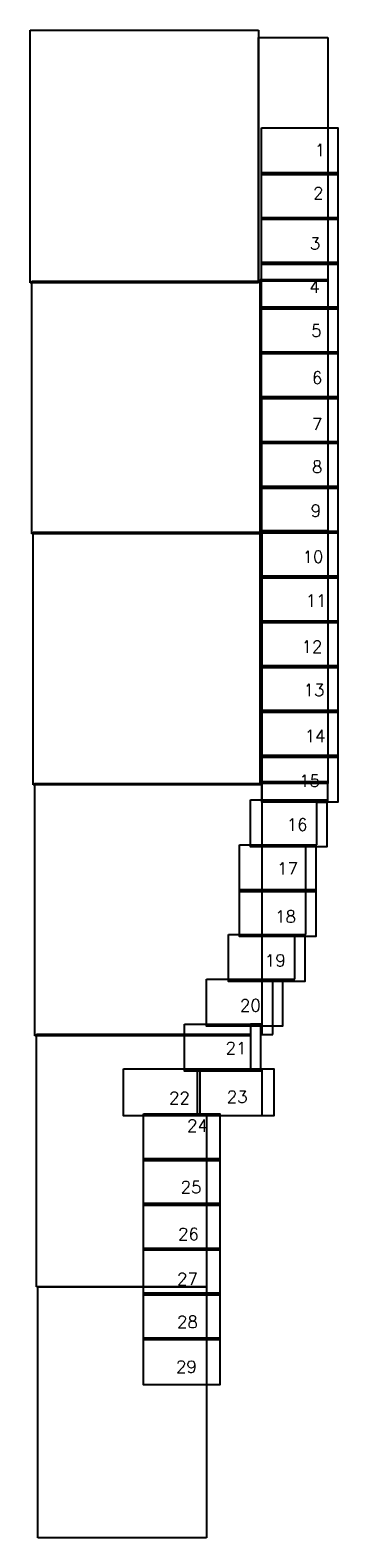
# Model space of a CAD drawing. Header units: feet. Extents: x 923032 to 950900, y 470215 to 606658.
import ezdxf

# ---------------------------------------------------------------- set-up
doc = ezdxf.new("R2010")
doc.units = ezdxf.units.FT
doc.header["$MEASUREMENT"] = 0
doc.header["$XCLIPFRAME"] = 0
doc.layers.add('ALIGNSPACE-24x36', color=7, linetype='Continuous')
doc.layers.add('MrSID', color=251, linetype='Continuous')
doc.styles.get("Standard").update_dxf_attribs({"font": 'simplex.shx'})
picture_1 = doc.add_image_def('image1.sid', size_in_pixel=(6320, 6967))
picture_2 = doc.add_image_def('image2.sid', size_in_pixel=(6323, 6967))
picture_3 = doc.add_image_def('image3.sid', size_in_pixel=(6317, 6971))
picture_4 = doc.add_image_def('image4.sid', size_in_pixel=(6320, 6970))
picture_5 = doc.add_image_def('image5.sid', size_in_pixel=(6313, 6968))
picture_6 = doc.add_image_def('image6.sid', size_in_pixel=(6316, 6967))
picture_7 = doc.add_image_def('image7.sid', size_in_pixel=(6310, 6971))
picture_8 = doc.add_image_def('image8.sid', size_in_pixel=(6313, 6971))
picture_9 = doc.add_image_def('image9.sid', size_in_pixel=(6307, 6968))
picture_10 = doc.add_image_def('image10.sid', size_in_pixel=(6310, 6968))

msp = doc.modelspace()

# ---------------------------------------------------------------- linework, layer by layer
at = {"layer": 'ALIGNSPACE-24x36'}
for points in [[(943997, 597830), (950897, 597830), (950897, 593574), (943997, 593574)], [(943997, 593774), (950897, 593774), (950897, 589518), (943997, 589518)], [(943997, 589718), (950897, 589718), (950897, 585462), (943997, 585462)], [(943997, 585662), (950897, 585662), (950897, 581407), (943997, 581407)], [(943997, 581607), (950897, 581607), (950897, 577351), (943997, 577351)], [(943997, 577551), (950897, 577551), (950897, 573295), (943997, 573295)], [(944000, 573495), (950900, 573495), (950900, 569239), (944000, 569239)], [(944000, 569439), (950900, 569439), (950900, 565183), (944000, 565183)], [(944000, 565383), (950900, 565383), (950900, 561128), (944000, 561128)], [(944000, 561328), (950900, 561328), (950900, 557072), (944000, 557072)], [(944000, 557272), (950900, 557272), (950900, 553016), (944000, 553016)], [(944000, 553216), (950900, 553216), (950900, 548960), (944000, 548960)], [(944000, 549160), (950900, 549160), (950900, 544904), (944000, 544904)], [(944000, 545104), (950900, 545104), (950900, 540849), (944000, 540849)], [(944000, 541049), (950900, 541049), (950900, 536793), (944000, 536793)], [(943000, 536993), (949900, 536993), (949900, 532737), (943000, 532737)], [(942000, 532937), (948900, 532937), (948900, 528681), (942000, 528681)], [(942000, 528881), (948900, 528881), (948900, 524625), (942000, 524625)], [(941000, 524825), (947900, 524825), (947900, 520570), (941000, 520570)], [(939000, 520770), (945900, 520770), (945900, 516514), (939000, 516514)], [(937000, 516714), (943900, 516714), (943900, 512458), (937000, 512458)], [(931500, 512658), (938400, 512658), (938400, 508402), (931500, 508402)], [(938200, 512658), (945100, 512658), (945100, 508402), (938200, 508402)], [(933300, 508602), (940200, 508602), (940200, 504346), (933300, 504346)], [(933300, 504546), (940200, 504546), (940200, 500290), (933300, 500290)], [(933300, 500490), (940200, 500490), (940200, 496235), (933300, 496235)], [(933300, 496435), (940200, 496435), (940200, 492179), (933300, 492179)], [(933300, 492379), (940200, 492379), (940200, 488123), (933300, 488123)], [(933300, 488323), (940200, 488323), (940200, 484067), (933300, 484067)]]:
    msp.add_lwpolyline(points, close=True, dxfattribs=at)

# ---------------------------------------------------------------- texts
for s, p in [('1', (948818, 595261)), ('2', (948660, 591350)), ('3', (948361, 586803)), ('4', (948319, 582889)), ('5', (948477, 578916)), ('6', (948552, 574653)), ('7', (948552, 570448)), ('8', (948552, 566592)), ('9', (948435, 562620)), ('10', (947704, 558451)), ('11', (947983, 554479)), ('12', (947611, 550320)), ('13', (947797, 546393)), ('14', (947890, 542235)), ('15', (947400, 538181)), ('16', (946268, 534208)), ('17', (945407, 530236)), ('18', (945221, 525892)), ('19', (944290, 521920)), ('20', (942036, 517855)), ('21', (940732, 513985)), ('22', (935612, 509471)), ('23', (940838, 509580)), ('24', (937243, 506971)), ('25', (936664, 501404)), ('26', (936429, 497154)), ('27', (936336, 493089)), ('28', (936336, 489210)), ('29', (936243, 485145))]:
    msp.add_text(s, height=1100, dxfattribs=at).set_placement(p)

# ---------------------------------------------------------------- pictures from other files: only their frames are drawn
at = {"layer": 'MrSID'}
image = msp.add_image(picture_9, insert=(923032, 583797), size_in_units=(20692, 22861), dxfattribs=at)
image.dxf.flags = 7
image = msp.add_image(picture_7, insert=(943562, 583930), size_in_units=(20702, 22871), dxfattribs=at)
image.set_boundary_path([(49.1, 243.55), (1961.85, 6970.5)])
image = msp.add_image(picture_8, insert=(943714, 561212), size_in_units=(20712, 22871), dxfattribs=at)
image.set_boundary_path([(45.7, -0.5), (1915.53, 6970.5)])
image = msp.add_image(picture_10, insert=(923173, 561080), size_in_units=(20702, 22861), dxfattribs=at)
image.dxf.flags = 7
image = msp.add_image(picture_5, insert=(923314, 538363), size_in_units=(20712, 22861), dxfattribs=at)
image.dxf.flags = 7
image = msp.add_image(picture_3, insert=(943865, 538495), size_in_units=(20725, 22871), dxfattribs=at)
image.set_boundary_path([(-0.5, -0.5), (1869.3, 6970.5)])
image = msp.add_image(picture_6, insert=(923455, 515649), size_in_units=(20722, 22858), dxfattribs=at)
image.set_boundary_path([(6266.8, 6641.9), (5956.93, 6641.9), (5956.93, 6966.5), (-0.5, 6966.5), (-0.5, -0.5), (6266.8, 3.1), (6266.8, 6641.9)])
image = msp.add_image(picture_4, insert=(944017, 515780), size_in_units=(20735, 22867), dxfattribs=at)
image.set_boundary_path([(1823.2, -0.5), (-0.5, -0.5), (-0.5, 6969.5), (299.2, 6969.5), (299.2, 5448.84), (908.8, 5448.84), (908.8, 4212.6), (1213.6, 4212.6), (1213.6, 1740.2), (1518.4, 1740.2), (1518.4, 564.95), (1823.2, 564.95), (1823.2, -0.5)])
image = msp.add_image(picture_1, insert=(923595, 492932), size_in_units=(20735, 22858), dxfattribs=at)
image.set_boundary_path([(-0.5, 6966.5), (-0.5, -0.5), (5914.2, -0.5), (5914.2, 954), (6219, 954), (6219, 2251.14), (4695, 2251.14), (4695, 6966.5), (-0.5, 6966.5)])
image = msp.add_image(picture_2, insert=(923735, 470215), size_in_units=(20745, 22858), dxfattribs=at)
image.set_boundary_path([(-0.5, 42.43), (4652.4, 6966.5)])

doc.saveas('drawing.dxf')
